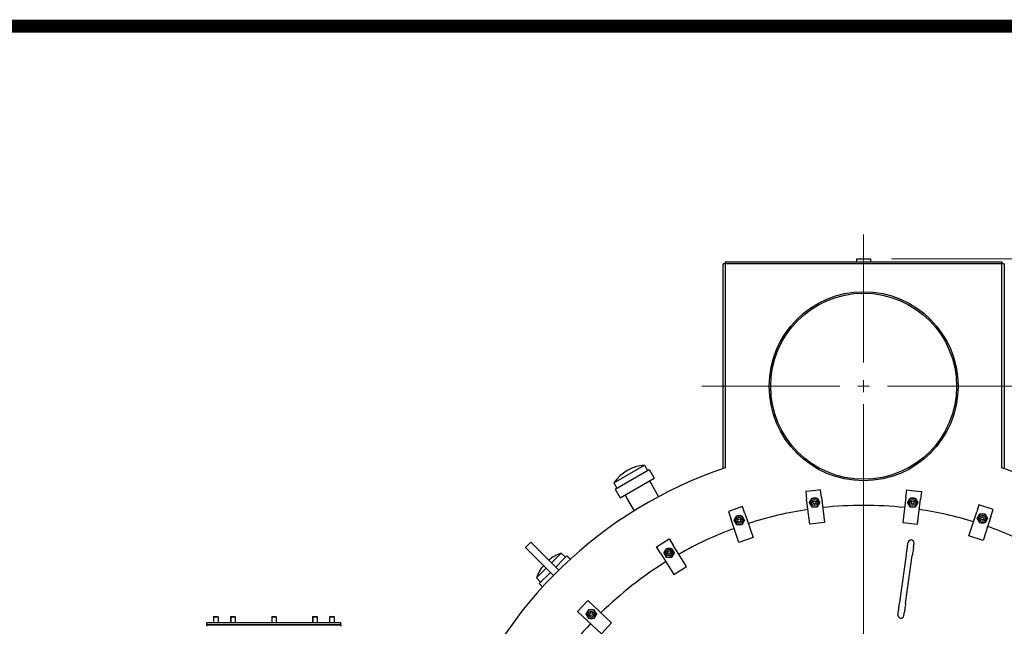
# Model space of a CAD drawing. Extents: x 0 to 796, y 0 to 496.
# Tile 125 of 222: x 67 to 150, y 445 to 496. Entities that reach past the tile are written whole.
import ezdxf

# ---------------------------------------------------------------- set-up
doc = ezdxf.new("R2010")
doc.units = 0
doc.header["$LTSCALE"] = 12
doc.header["$MEASUREMENT"] = 0
doc.layers.get('0').update_dxf_attribs({"linetype": 'CONTINUOUS'})
for name, color, linetype in [('D', 2, 'CONTINUOUS'), ('FGR-REMOVED', 7, 'CONTINUOUS'), ('X', 1, 'CONTINUOUS')]:
    doc.layers.add(name, color=color, linetype=linetype)
doc.layers.add('Leader', color=41, linetype='CONTINUOUS', lineweight=13)
doc.styles.get("Standard").update_dxf_attribs({"font": 'SIMPLEX.SHX', "width": 0.875})
doc.dimstyles.get("Standard").update_dxf_attribs({"dimscale": 28, "dimtxt": 0.125, "dimasz": 0.125, "dimexe": 0.04375, "dimexo": 0.0625, "dimgap": 0.04375, "dimtad": 0, "dimtih": 1, "dimtoh": 1, "dimdec": 4, "dimzin": 12, "dimdsep": 46, "dimlunit": 5, "dimtxsty": 'Standard', "dimcen": 0, "dimclrd": 256, "dimclre": 256, "dimclrt": 256, "dimadec": 1, "dimazin": 3, "dimtfac": 0.875, "dimtdec": 4, "dimtofl": 0, "dimtmove": 0, "dimatfit": 2, "dimfxl": 1, "dimtolj": 1, "dimtzin": 12, "dimlwd": 13, "dimlwe": 13, "dimarcsym": 0})

# ---------------------------------------------------------------- blocks, each defined once
blk = doc.blocks.new('*D115')
at = {"layer": 'D', "lineweight": 13, "transparency": 16777216}
for p, q in [((140.341, 475.882), (209.604, 475.882)), ((208.379, 472.382), (208.379, 428.947)), ((208.379, 375.915), (208.379, 419.351)), ((139.751, 372.415), (209.604, 372.415))]:
    blk.add_line(p, q, dxfattribs=at)
at = {"layer": 'D', "transparency": 16777216}
for points in [[(207.796, 472.382), (208.963, 472.382), (208.379, 475.882)], [(207.796, 375.915), (208.963, 375.915), (208.379, 372.415)]]:
    blk.add_solid(points, dxfattribs=at)
at = {"layer": 'D', "transparency": 16777216, "insert": (208.379, 424.149), "char_height": 3.5, "attachment_point": 5}
blk.add_mtext('\\A1;103{\\H0.875x;\\S1/2;}{}{\\C2;%%p1}', dxfattribs=at)

msp = doc.modelspace()

# ---------------------------------------------------------------- linework, layer by layer
for p, q in [((137.41379, 475.88233), (138.59079, 475.88233)), ((137.41379, 475.88233), (137.41379, 475.63233)), ((138.59079, 475.88233), (138.59079, 475.63233)), ((126.37729, 475.44483), (126.18979, 475.44483)), ((126.18979, 465.48949), (126.18979, 475.44483)), ((126.37729, 475.63233), (149.62729, 475.63233)), ((126.37729, 475.63233), (126.37729, 475.44483)), ((149.62729, 475.44483), (126.37729, 475.44483)), ((126.37729, 475.44483), (126.37729, 465.80199)), ((149.62729, 475.63233), (149.62729, 475.44483)), ((149.81479, 475.44483), (149.62729, 475.44483)), ((149.62729, 465.48949), (149.62729, 475.44483)), ((149.81479, 475.44483), (149.81479, 465.48949)), ((126.18979, 458.25989), (126.18979, 464.86449)), ((126.37729, 464.55199), (126.37729, 458.32337)), ((149.62729, 458.32337), (149.62729, 464.86449)), ((149.81479, 464.86449), (149.81479, 458.25989)), ((117.01732, 457.06402), (119.58076, 458.54402)), ((119.58076, 458.54402), (119.83276, 458.10754)), ((117.13076, 456.54754), (119.97132, 458.18754)), ((119.97132, 458.18754), (120.39132, 457.46008)), ((117.01732, 457.06402), (117.26932, 456.62754)), ((117.55076, 455.82008), (120.39132, 457.46008)), ((119.99045, 457.22864), (120.16574, 456.94581)), ((120.16574, 456.94581), (120.76802, 455.90263)), ((117.13076, 456.54754), (117.55076, 455.82008)), ((117.95164, 456.05153), (118.10893, 455.75831)), ((133.9845, 456.43068), (133.13508, 456.32639)), ((133.13508, 456.32639), (133.21125, 455.70605)), ((134.45193, 455.85838), (134.40385, 456.24996)), ((134.45193, 455.85838), (134.7109, 453.74922)), ((141.55265, 455.85838), (141.29368, 453.74922)), ((141.55265, 455.85838), (141.60073, 456.24996)), ((142.02009, 456.43068), (142.8695, 456.32639)), ((142.8695, 456.32639), (142.79333, 455.70605)), ((118.10893, 455.75831), (118.71121, 454.71513)), ((127.81533, 455.0708), (126.63343, 454.66384)), ((128.01881, 454.47985), (127.81533, 455.0708)), ((133.47022, 453.59688), (133.21125, 455.70605)), ((142.53436, 453.59688), (142.79333, 455.70605)), ((147.69312, 455.22636), (147.49999, 454.63195)), ((148.88195, 454.84009), (147.69312, 455.22636)), ((126.63343, 454.66384), (126.83691, 454.07289)), ((128.01881, 454.47985), (128.71064, 452.47062)), ((146.84333, 452.61096), (147.49999, 454.63195)), ((148.68881, 454.24568), (148.03215, 452.22469)), ((148.68881, 454.24568), (148.88195, 454.84009)), ((127.52875, 452.06366), (126.83691, 454.07289)), ((134.7109, 453.74922), (133.47022, 453.59688)), ((141.29368, 453.74922), (142.53436, 453.59688)), ((148.03215, 452.22469), (146.84333, 452.61096)), ((110.02738, 452.09385), (109.58544, 451.6519)), ((111.79515, 450.32608), (110.02738, 452.09385)), ((120.59424, 451.70275), (121.6543, 452.36515)), ((121.6543, 452.36515), (121.9855, 451.83512)), ((123.11158, 450.03302), (121.9855, 451.83512)), ((128.71064, 452.47062), (127.52875, 452.06366)), ((141.69739, 451.76534), (141.73855, 452.05821)), ((142.19253, 451.69575), (142.23369, 451.98862)), ((109.58544, 451.6519), (111.3532, 449.88414)), ((111.77287, 450.34835), (112.34486, 450.92034)), ((112.34486, 450.92034), (112.59842, 451.1739)), ((112.59842, 451.1739), (112.9548, 450.81752)), ((112.78697, 450.64968), (113.06794, 450.93065)), ((113.06794, 450.93065), (113.347, 450.65159)), ((120.92544, 451.17272), (120.59424, 451.70275)), ((120.92544, 451.17272), (122.05152, 449.37062)), ((141.03064, 447.02116), (141.59403, 451.02986)), ((141.52578, 446.95158), (142.08916, 450.96028)), ((111.79515, 450.32608), (112.38323, 449.73799)), ((112.12925, 449.99197), (112.78697, 450.64968)), ((110.50538, 449.08086), (111.33093, 449.90641)), ((110.74863, 448.61134), (111.68731, 449.55003)), ((111.94129, 449.29605), (111.3532, 449.88414)), ((122.05152, 449.37062), (123.11158, 450.03302)), ((110.50538, 449.08086), (110.86177, 448.72448)), ((110.74863, 448.61134), (111.02769, 448.33228)), ((113.96256, 446.2717), (114.81506, 447.18589)), ((114.81506, 447.18589), (115.27216, 446.75964)), ((116.82628, 445.3104), (115.27216, 446.75964)), ((114.41966, 445.84545), (113.96256, 446.2717)), ((140.88612, 445.99282), (140.92728, 446.28569)), ((141.38125, 445.92323), (141.42241, 446.2161)), ((114.41966, 445.84545), (115.97378, 444.39621)), ((115.97378, 444.39621), (116.82628, 445.3104))]:
    msp.add_line(p, q)
for centre, radius in [((138.00229, 465.17699), 7.9375), ((138.00229, 465.17699), 7.8125), ((133.87729, 455.41001), 0.25014), ((133.87729, 455.41001), 0.25), ((133.87729, 455.41001), 0.125), ((142.12729, 455.41001), 0.25014), ((142.12729, 455.41001), 0.25), ((142.12729, 455.41001), 0.125), ((147.97852, 454.08217), 0.25014), ((147.97852, 454.08217), 0.25), ((147.97852, 454.08217), 0.125), ((127.54995, 453.9218), 0.25014), ((127.54995, 453.9218), 0.25), ((127.54995, 453.9218), 0.125), ((121.65387, 451.1857), 0.25), ((121.65387, 451.1857), 0.125), ((115.12016, 446.0468), 0.25014), ((115.12016, 446.0468), 0.25), ((115.12016, 446.0468), 0.125)]:
    msp.add_circle(centre, radius)
for centre, radius, start, end in [((119.8448, 455.12668), 3.42752, 94.4182416, 145.5817584), ((138.00229, 423.67699), 36.54466, 200.7333274, 71.4517018), ((138.00229, 423.67699), 36.54466, 108.5482982, 159.2666726), ((133.87729, 455.41001), 0.375, 150, 210), ((133.87729, 455.41001), 0.375, 90, 150), ((133.87729, 455.41001), 0.375, 210, 270), ((133.87729, 455.41001), 0.375, 30, 90), ((133.87729, 455.41001), 0.375, 270, 330), ((133.87729, 455.41001), 0.375, 330, 30), ((138.00229, 423.67699), 31.5, 83.7239998, 96.2760002), ((142.12729, 455.41001), 0.375, 150, 210), ((142.12729, 455.41001), 0.375, 90, 150), ((142.12729, 455.41001), 0.375, 210, 270), ((142.12729, 455.41001), 0.375, 30, 90), ((142.12729, 455.41001), 0.375, 270, 330), ((142.12729, 455.41001), 0.375, 330, 30), ((127.54995, 453.9218), 0.375, 90, 150), ((127.54995, 453.9218), 0.375, 30, 90), ((138.00229, 423.67699), 31.5, 98.5498505, 107.9288434), ((138.00229, 423.67699), 31.5, 72.9690948, 81.4501495), ((147.97852, 454.08217), 0.375, 150, 210), ((147.97852, 454.08217), 0.375, 90, 150), ((147.97852, 454.08217), 0.375, 30, 90), ((147.97852, 454.08217), 0.375, 330, 30), ((127.54995, 453.9218), 0.375, 150, 210), ((127.54995, 453.9218), 0.375, 210, 270), ((127.54995, 453.9218), 0.375, 270, 330), ((127.54995, 453.9218), 0.375, 330, 30), ((147.97852, 454.08217), 0.375, 210, 270), ((147.97852, 454.08217), 0.375, 270, 330), ((138.00229, 423.67699), 31.5, 62.4111338, 70.6952938), ((138.00229, 423.67699), 31.5, 110.2026361, 119.5646024), ((141.98612, 452.02342), 0.25, 352, 172), ((113.73794, 447.94134), 3.42752, 109.4182416, 129.7688677), ((121.65419, 451.1859), 0.375, 150, 210), ((121.65419, 451.1859), 0.375, 90, 150), ((121.65419, 451.1859), 0.375, 210, 270), ((121.65419, 451.1859), 0.25014, 90, 142.8090964), ((121.65419, 451.1859), 0.375, 30, 90), ((121.65419, 451.1859), 0.25014, 280.5944433, 90), ((121.65419, 451.1859), 0.375, 270, 330), ((121.65419, 451.1859), 0.375, 330, 30), ((113.73794, 447.94134), 3.42752, 140.2311323, 160.5817584), ((138.00229, 423.67699), 31.5, 121.8389775, 134.4897007), ((115.12016, 446.0468), 0.375, 150, 210), ((115.12016, 446.0468), 0.375, 90, 150), ((115.12016, 446.0468), 0.375, 30, 90), ((115.12016, 446.0468), 0.375, 330, 30), ((141.13369, 445.95802), 0.25, 172, 352), ((138.00229, 423.67699), 31.5, 136.7641451, 149.4141089), ((115.12016, 446.0468), 0.375, 210, 270), ((115.12016, 446.0468), 0.375, 270, 330)]:
    msp.add_arc(centre, radius, start, end)
for points in [[(133.44428, 455.41001), (133.50229, 455.51049), (133.55253, 455.59751)], [(133.55253, 455.22251), (133.50229, 455.30953), (133.44428, 455.41001)], [(133.55253, 455.59751), (133.60277, 455.68453), (133.66079, 455.78501)], [(133.66079, 455.03501), (133.60277, 455.13549), (133.55253, 455.22251)], [(133.66079, 455.78501), (133.77681, 455.78501), (133.87729, 455.78501)], [(133.87729, 455.03501), (133.77681, 455.03501), (133.66079, 455.03501)], [(133.87729, 455.78501), (133.97777, 455.78501), (134.0938, 455.78501)], [(134.0938, 455.03501), (133.97777, 455.03501), (133.87729, 455.03501)], [(134.0938, 455.78501), (134.15181, 455.68453), (134.20205, 455.59751)], [(134.20205, 455.22251), (134.15181, 455.13549), (134.0938, 455.03501)], [(134.20205, 455.59751), (134.25229, 455.51049), (134.3103, 455.41001)], [(134.3103, 455.41001), (134.25229, 455.30953), (134.20205, 455.22251)], [(141.69428, 455.41001), (141.75229, 455.51049), (141.80253, 455.59751)], [(141.80253, 455.22251), (141.75229, 455.30953), (141.69428, 455.41001)], [(141.80253, 455.59751), (141.85277, 455.68453), (141.91079, 455.78501)], [(141.91079, 455.03501), (141.85277, 455.13549), (141.80253, 455.22251)], [(141.91079, 455.78501), (142.02681, 455.78501), (142.12729, 455.78501)], [(142.12729, 455.03501), (142.02681, 455.03501), (141.91079, 455.03501)], [(142.12729, 455.78501), (142.22777, 455.78501), (142.3438, 455.78501)], [(142.3438, 455.03501), (142.22777, 455.03501), (142.12729, 455.03501)], [(142.3438, 455.78501), (142.40181, 455.68453), (142.45205, 455.59751)], [(142.45205, 455.22251), (142.40181, 455.13549), (142.3438, 455.03501)], [(142.45205, 455.59751), (142.50229, 455.51049), (142.5603, 455.41001)], [(142.5603, 455.41001), (142.50229, 455.30953), (142.45205, 455.22251)], [(127.22519, 454.1093), (127.27543, 454.19632), (127.33344, 454.2968)], [(127.33344, 454.2968), (127.44947, 454.2968), (127.54995, 454.2968)], [(127.54995, 454.2968), (127.65043, 454.2968), (127.76646, 454.2968)], [(127.76646, 454.2968), (127.82447, 454.19632), (127.87471, 454.1093)], [(147.54551, 454.08217), (147.60352, 454.18265), (147.65376, 454.26967)], [(147.65376, 454.26967), (147.704, 454.35669), (147.76201, 454.45717)], [(147.76201, 454.45717), (147.87804, 454.45717), (147.97852, 454.45717)], [(147.97852, 454.45717), (148.079, 454.45717), (148.19502, 454.45717)], [(148.19502, 454.45717), (148.25304, 454.35669), (148.30328, 454.26967)], [(148.30328, 454.26967), (148.35352, 454.18265), (148.41153, 454.08217)], [(127.11694, 453.9218), (127.17495, 454.02228), (127.22519, 454.1093)], [(127.22519, 453.7343), (127.17495, 453.82132), (127.11694, 453.9218)], [(127.33344, 453.5468), (127.27543, 453.64728), (127.22519, 453.7343)], [(127.54995, 453.5468), (127.44947, 453.5468), (127.33344, 453.5468)], [(127.76646, 453.5468), (127.65043, 453.5468), (127.54995, 453.5468)], [(127.87471, 453.7343), (127.82447, 453.64728), (127.76646, 453.5468)], [(127.87471, 454.1093), (127.92495, 454.02228), (127.98296, 453.9218)], [(127.98296, 453.9218), (127.92495, 453.82132), (127.87471, 453.7343)], [(147.65376, 453.89467), (147.60352, 453.98169), (147.54551, 454.08217)], [(147.76201, 453.70717), (147.704, 453.80765), (147.65376, 453.89467)], [(147.97852, 453.70717), (147.87804, 453.70717), (147.76201, 453.70717)], [(148.19502, 453.70717), (148.079, 453.70717), (147.97852, 453.70717)], [(148.30328, 453.89467), (148.25304, 453.80765), (148.19502, 453.70717)], [(148.41153, 454.08217), (148.35352, 453.98169), (148.30328, 453.89467)], [(121.22118, 451.1859), (121.27919, 451.28638), (121.32943, 451.3734)], [(121.32943, 450.9984), (121.27919, 451.08542), (121.22118, 451.1859)], [(121.32943, 451.3734), (121.37967, 451.46042), (121.43769, 451.5609)], [(121.43769, 450.8109), (121.37967, 450.91138), (121.32943, 450.9984)], [(121.43769, 451.5609), (121.55371, 451.5609), (121.65419, 451.5609)], [(121.65419, 451.5609), (121.75467, 451.5609), (121.8707, 451.5609)], [(121.8707, 451.5609), (121.92871, 451.46042), (121.97895, 451.3734)], [(121.97895, 450.9984), (121.92871, 450.91138), (121.8707, 450.8109)], [(121.97895, 451.3734), (122.02919, 451.28638), (122.08721, 451.1859)], [(122.08721, 451.1859), (122.02919, 451.08542), (121.97895, 450.9984)], [(121.65419, 450.8109), (121.55371, 450.8109), (121.43769, 450.8109)], [(121.8707, 450.8109), (121.75467, 450.8109), (121.65419, 450.8109)], [(114.68715, 446.0468), (114.74516, 446.14728), (114.7954, 446.2343)], [(114.7954, 445.8593), (114.74516, 445.94632), (114.68715, 446.0468)], [(114.7954, 446.2343), (114.84565, 446.32132), (114.90366, 446.4218)], [(114.90366, 446.4218), (115.01968, 446.4218), (115.12016, 446.4218)], [(115.12016, 446.4218), (115.22065, 446.4218), (115.33667, 446.4218)], [(115.33667, 446.4218), (115.39468, 446.32132), (115.44492, 446.2343)], [(115.44492, 446.2343), (115.49516, 446.14728), (115.55318, 446.0468)], [(115.55318, 446.0468), (115.49516, 445.94632), (115.44492, 445.8593)], [(114.90366, 445.6718), (114.84565, 445.77228), (114.7954, 445.8593)], [(115.12016, 445.6718), (115.01968, 445.6718), (114.90366, 445.6718)], [(115.33667, 445.6718), (115.22065, 445.6718), (115.12016, 445.6718)], [(115.44492, 445.8593), (115.39468, 445.77228), (115.33667, 445.6718)]]:
    msp.add_rational_spline(points, [1, 1.0379548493, 1], degree=2)
for points in [[(141.59403, 451.02986), (141.6053, 451.11008), (141.61672, 451.19133), (141.63812, 451.3436), (141.64838, 451.41655), (141.66636, 451.54449), (141.67432, 451.60113), (141.68694, 451.69098), (141.69177, 451.72535), (141.6959, 451.75468), (141.69678, 451.76099), (141.69739, 451.76534)], [(142.19253, 451.69575), (142.19096, 451.68458), (142.18751, 451.66007), (142.17738, 451.58799), (142.17056, 451.53942), (142.15446, 451.4249), (142.14499, 451.35747), (142.12464, 451.21274), (142.11352, 451.13356), (142.09795, 451.02276), (142.09355, 450.99149), (142.08916, 450.96028)], [(140.92728, 446.28569), (140.92885, 446.29685), (140.9323, 446.32137), (140.94242, 446.39345), (140.94925, 446.44202), (140.96535, 446.55654), (140.97482, 446.62397), (140.99516, 446.7687), (141.00629, 446.84788), (141.02186, 446.95868), (141.02626, 446.98995), (141.03064, 447.02116)], [(141.52578, 446.95158), (141.5145, 446.87136), (141.50308, 446.7901), (141.48169, 446.63784), (141.47143, 446.56489), (141.45345, 446.43695), (141.44549, 446.38031), (141.43286, 446.29046), (141.42803, 446.25609), (141.42391, 446.22676), (141.42302, 446.22045), (141.42241, 446.2161)]]:
    msp.add_open_spline(points, degree=3, knots=[0, 0, 0, 0, 0.24302637, 0.24302637, 0.48684426, 0.48684426, 0.7306335, 0.7306335, 0.97442377, 0.97442377, 1.06897967, 1.06897967, 1.06897967, 1.06897967])
at = {"layer": 'FGR-REMOVED'}
for p, q in [((126.37729, 465.80199), (126.37729, 464.55199)), ((126.18979, 464.86449), (126.18979, 465.48949)), ((149.62729, 464.86449), (149.62729, 465.48949)), ((149.81479, 465.48949), (149.81479, 464.86449)), ((134.37576, 456.47872), (133.9845, 456.43068)), ((134.40385, 456.24996), (134.37576, 456.47872)), ((141.60073, 456.24996), (141.62882, 456.47872)), ((141.62882, 456.47872), (142.02009, 456.43068))]:
    msp.add_line(p, q, dxfattribs=at)
at = {"layer": 'Leader'}
for p, q in [((138.00229, 467.17699), (138.00229, 477.92679)), ((136.00229, 465.17699), (124.41471, 465.17699)), ((137.50229, 465.17699), (138.50229, 465.17699)), ((138.00229, 465.67699), (138.00229, 464.67699)), ((140.00229, 465.17699), (151.58988, 465.17699)), ((138.00229, 425.07838), (138.00229, 463.67699))]:
    msp.add_line(p, q, dxfattribs=at)
at = {"layer": 'X'}
for p, q in [((82.8153, 445.32894), (94.0653, 445.32894)), ((82.8153, 445.14964), (82.8153, 445.32894)), ((82.8153, 445.14964), (94.0653, 445.14964)), ((94.0653, 445.14964), (82.8153, 445.14964)), ((82.8153, 445.14964), (82.8153, 445.02464)), ((83.41507, 445.84534), (83.37782, 445.80809)), ((83.37782, 445.80809), (83.39237, 445.80809)), ((83.37782, 445.80809), (83.37782, 445.32894)), ((83.39237, 445.80809), (83.75282, 445.80809)), ((83.41507, 445.84534), (83.42673, 445.84534)), ((83.42673, 445.84534), (83.71557, 445.84534)), ((83.71557, 445.84534), (83.75282, 445.80809)), ((83.75282, 445.80809), (83.75282, 445.32894)), ((84.8327, 445.84534), (84.79545, 445.80809)), ((84.79545, 445.80809), (84.81588, 445.80809)), ((84.79545, 445.80809), (84.79545, 445.32894)), ((84.85313, 445.84534), (84.81588, 445.80809)), ((84.81588, 445.80809), (84.9323, 445.80809)), ((84.81588, 445.80809), (84.81588, 445.32894)), ((84.8327, 445.84534), (84.85313, 445.84534)), ((84.85313, 445.84534), (84.94642, 445.84534)), ((84.9323, 445.80809), (85.19088, 445.80809)), ((84.94642, 445.84534), (85.15363, 445.84534)), ((85.15363, 445.84534), (85.19088, 445.80809)), ((85.19088, 445.80809), (85.19088, 445.32894)), ((88.3045, 445.84534), (88.26725, 445.80809)), ((88.26725, 445.80809), (88.52717, 445.80809)), ((88.26725, 445.80809), (88.26725, 445.32894)), ((88.3045, 445.84534), (88.51278, 445.84534)), ((88.51278, 445.84534), (88.605, 445.84534)), ((88.52717, 445.80809), (88.64225, 445.80809)), ((88.605, 445.84534), (88.64225, 445.80809)), ((88.64225, 445.80809), (88.64225, 445.32894)), ((91.72696, 445.84534), (91.68971, 445.80809)), ((91.68971, 445.80809), (91.71015, 445.80809)), ((91.68971, 445.80809), (91.68971, 445.32894)), ((91.7474, 445.84534), (91.71015, 445.80809)), ((91.71015, 445.80809), (92.07115, 445.80809)), ((91.71015, 445.80809), (91.71015, 445.32894)), ((91.72696, 445.84534), (91.7474, 445.84534)), ((91.7474, 445.84534), (92.03668, 445.84534)), ((92.03668, 445.84534), (92.0479, 445.84534)), ((92.0479, 445.84534), (92.08515, 445.80809)), ((92.07115, 445.80809), (92.08515, 445.80809)), ((92.08515, 445.80809), (92.08515, 445.32894)), ((93.16503, 445.84534), (93.12778, 445.80809)), ((93.12778, 445.80809), (93.50278, 445.80809)), ((93.12778, 445.80809), (93.12778, 445.32894)), ((93.16503, 445.84534), (93.46553, 445.84534)), ((93.46553, 445.84534), (93.50278, 445.80809)), ((93.50278, 445.80809), (93.50278, 445.32894)), ((94.0653, 445.14964), (94.0653, 445.32894)), ((94.0653, 445.14964), (94.0653, 445.02464))]:
    msp.add_line(p, q, dxfattribs=at)
at = {"layer": 'X', "const_width": 1.1}
msp.add_lwpolyline([(794.72091, 495.39632), (0.97091, 495.39632), (795.25805, 495.39632), (795.25805, 1.1444), (0.97091, 1.1444), (0.97091, 495.39632), (0.97091, 2.34215)], dxfattribs=at)

# ---------------------------------------------------------------- dimensions: what is measured, and where the dimension line sits
at = {"layer": 'D'}
dim = msp.add_linear_dim(base=(208.37939, 372.41542), p1=(138.59079, 475.88233), p2=(138.00072, 372.41542), angle=90, text='<>{}{\\C2;%%p1}', dimstyle='Standard', override={"dimdec": 3}, dxfattribs=at)
dim.commit()
dim.dimension.update_dxf_attribs({"geometry": '*D115', "text_midpoint": (208.37939, 424.14888)})

doc.saveas('drawing.dxf')
